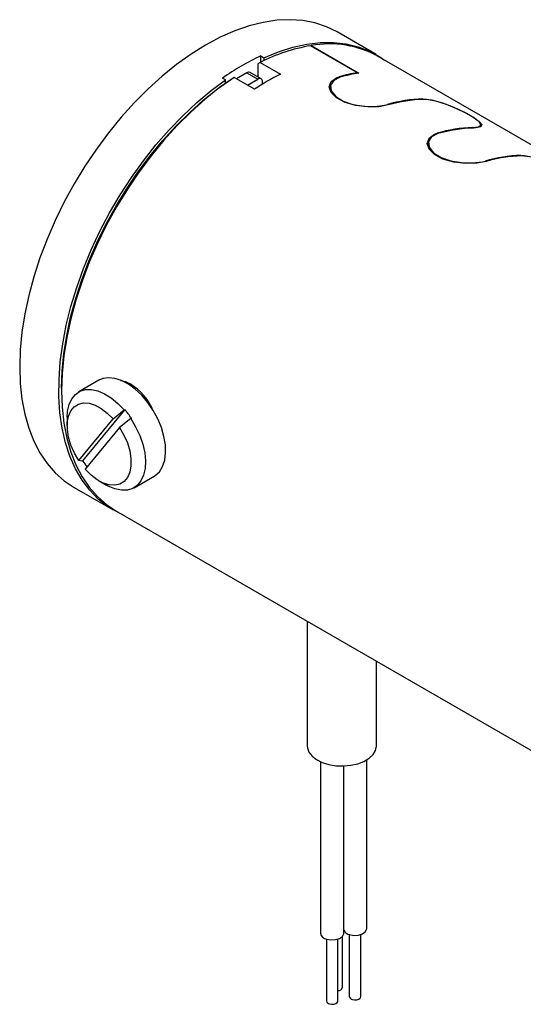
# Model space of a CAD drawing. Header units: inches. Extents: x 0 to 44, y 0 to 34.
# Tile 3 of 7: x 9.8 to 12, y 25.5 to 30. Entities that reach past the tile are written whole.
import ezdxf

# ---------------------------------------------------------------- set-up
doc = ezdxf.new("R2010")
doc.units = ezdxf.units.IN
doc.header["$LTSCALE"] = 4
doc.header["$MEASUREMENT"] = 0

msp = doc.modelspace()

# ---------------------------------------------------------------- linework, layer by layer
for p, q in [((11.3671, 29.8004), (11.1904, 29.9025)), ((11.0717, 29.8399), (11.0739, 29.8411)), ((11.0739, 29.8411), (11.2888, 29.7171)), ((11.2819, 29.7186), (11.0706, 29.8406)), ((10.8424, 29.7648), (10.8318, 29.7587)), ((10.8318, 29.7587), (10.8318, 29.7001)), ((10.8424, 29.7648), (10.9343, 29.7117)), ((10.8459, 29.7946), (10.8601, 29.7865)), ((10.8459, 29.7666), (10.8459, 29.7946)), ((10.8601, 29.7865), (10.8601, 29.7734)), ((13.7367, 28.4296), (11.3765, 29.7922)), ((10.7826, 29.7184), (10.736, 29.6915)), ((10.7826, 29.7184), (10.8321, 29.6898)), ((10.8471, 29.6913), (10.7976, 29.7199)), ((11.2819, 29.7186), (11.2812, 29.7159)), ((10.6868, 29.6865), (10.6727, 29.6946)), ((10.6868, 29.6721), (10.6868, 29.6865)), ((10.7151, 29.6913), (10.7257, 29.6975)), ((10.8176, 29.6444), (10.7257, 29.6975)), ((10.7855, 29.6629), (10.8321, 29.6898)), ((10.8533, 29.667), (10.8533, 29.6776)), ((11.1615, 29.6636), (11.1574, 29.6482)), ((11.2003, 29.7004), (11.1992, 29.696)), ((11.5774, 29.5979), (11.578, 29.6001)), ((11.6423, 29.4453), (11.6411, 29.4409)), ((11.8025, 29.4705), (11.8019, 29.4683)), ((11.8375, 29.4736), (11.8396, 29.4814)), ((11.6034, 29.4085), (11.5993, 29.3931)), ((12.0194, 29.3428), (12.0199, 29.3449)), ((10.1146, 28.3293), (10.0234, 28.2766)), ((9.9461, 28.2944), (9.9461, 28.2822)), ((10.2315, 28.1972), (10.0411, 27.9655)), ((10.1784, 28.1552), (10.2287, 28.1956)), ((10.2287, 28.1956), (10.2315, 28.1972)), ((9.9716, 28.1622), (9.9716, 28.1246)), ((10.0235, 27.9667), (10.1784, 28.1552)), ((10.2584, 28.1563), (10.2082, 28.116)), ((10.2612, 28.1579), (10.2584, 28.1563)), ((10.2082, 28.116), (10.0532, 27.9274)), ((10.0383, 27.9639), (10.0235, 27.9667)), ((10.0411, 27.9655), (10.0383, 27.9639)), ((10.2733, 27.8436), (10.3646, 27.8962)), ((10.003, 27.8456), (10.1797, 27.7436)), ((10.1158, 27.8748), (10.1483, 27.856)), ((10.1916, 27.7396), (12.2803, 26.5338)), ((11.0556, 27.2408), (11.0556, 26.6775)), ((11.3681, 26.6775), (11.3681, 27.0604)), ((11.1156, 26.6064), (11.1156, 25.832)), ((11.3241, 25.8524), (11.3241, 26.6148)), ((11.2206, 25.832), (11.2206, 26.5874)), ((11.1421, 25.8057), (11.1421, 25.5258)), ((11.1941, 25.5258), (11.1941, 25.8057)), ((11.2153, 25.5877), (11.2153, 25.8187)), ((11.2456, 25.8261), (11.2456, 25.5462)), ((11.2976, 25.5462), (11.2976, 25.8261))]:
    msp.add_line(p, q)
at = {"flags": 128}
for points in [[(11.1904, 29.9025), (11.142, 29.9262), (11.0902, 29.9434), (11.0354, 29.9541), (10.9779, 29.9581), (10.918, 29.9554), (10.8561, 29.946), (10.7927, 29.9301), (10.728, 29.9076), (10.6625, 29.8787), (10.5967, 29.8437), (10.5308, 29.8027), (10.4653, 29.7559), (10.4006, 29.7037), (10.3372, 29.6464), (10.2753, 29.5844), (10.2154, 29.5179), (10.1579, 29.4475), (10.1031, 29.3736), (10.0513, 29.2966), (10.0029, 29.2169), (9.9581, 29.1352), (9.9173, 29.0518), (9.8807, 28.9674), (9.8485, 28.8824), (9.8209, 28.7973), (9.7981, 28.7127), (9.7802, 28.6291), (9.7673, 28.547), (9.7596, 28.4669), (9.757, 28.3893)], [(10.8601, 29.7865), (10.9256, 29.8134), (10.9902, 29.8339), (11.0535, 29.8478), (11.1151, 29.855), (11.1745, 29.8554), (11.2314, 29.8491), (11.2854, 29.8361), (11.3363, 29.8165), (11.3837, 29.7903), (11.4044, 29.776)], [(10.2195, 27.7235), (10.2013, 27.732), (10.1546, 27.7594), (10.1118, 27.793), (10.0731, 27.8328), (10.0387, 27.8784), (10.009, 27.9295), (9.984, 27.986), (9.9639, 28.0472), (9.9488, 28.1131), (9.9389, 28.183), (9.9342, 28.2565), (9.9347, 28.3333), (9.9404, 28.4128), (9.9513, 28.4946), (9.9673, 28.5781), (9.9884, 28.6628), (10.0143, 28.7481), (10.0449, 28.8336), (10.0801, 28.9188), (10.1196, 29.003), (10.1632, 29.0858), (10.2106, 29.1666), (10.2614, 29.245), (10.3155, 29.3204), (10.3724, 29.3924), (10.4318, 29.4606), (10.4933, 29.5244), (10.5566, 29.5836), (10.6212, 29.6377), (10.6868, 29.6865)], [(10.7257, 29.6975), (10.6599, 29.6512), (10.5949, 29.5993), (10.5311, 29.5423), (10.4688, 29.4804), (10.4085, 29.4141), (10.3506, 29.3437), (10.2953, 29.2697), (10.2431, 29.1926), (10.1943, 29.1128), (10.1492, 29.0309), (10.108, 28.9473), (10.071, 28.8625), (10.0385, 28.7772), (10.0106, 28.6918), (9.9876, 28.6068), (9.9695, 28.5229), (9.9566, 28.4404), (9.9487, 28.36), (9.9461, 28.2822), (9.9487, 28.2073), (9.9566, 28.1359), (9.9695, 28.0685), (9.9876, 28.0054), (10.0106, 27.947), (10.0385, 27.8938), (10.071, 27.846), (10.108, 27.8039), (10.1492, 27.7679), (10.1916, 27.7396)], [(9.9461, 28.2944), (9.9487, 28.3713), (9.9564, 28.4506), (9.9692, 28.5319), (9.987, 28.6148), (10.0098, 28.6986), (10.0372, 28.7829), (10.0693, 28.8671), (10.1058, 28.9507), (10.1464, 29.0332), (10.1909, 29.1141), (10.239, 29.1928), (10.2905, 29.2689), (10.345, 29.342), (10.4022, 29.4114), (10.4616, 29.4769), (10.5231, 29.538), (10.586, 29.5944), (10.6502, 29.6455), (10.7151, 29.6913)], [(11.4213, 29.5729), (11.3789, 29.5652), (11.3285, 29.5639), (11.2753, 29.57), (11.2263, 29.5839), (11.1879, 29.6044), (11.1637, 29.6289), (11.1553, 29.6547), (11.1637, 29.6785), (11.1887, 29.6964), (11.2003, 29.7004)], [(11.2039, 29.6984), (11.175, 29.684), (11.1612, 29.6626), (11.1642, 29.6371), (11.1841, 29.6118), (11.2181, 29.5906), (11.2616, 29.5756), (11.3107, 29.5675), (11.3606, 29.5664), (11.4052, 29.5718), (11.4178, 29.5749)], [(11.578, 29.6001), (11.6185, 29.5958), (11.6667, 29.5827), (11.718, 29.5629), (11.7663, 29.54), (11.8056, 29.5179), (11.8322, 29.499), (11.8441, 29.4842), (11.8393, 29.474), (11.8171, 29.4689), (11.806, 29.4684)], [(11.8025, 29.4705), (11.8292, 29.4736), (11.8397, 29.4819), (11.8332, 29.4953), (11.8105, 29.5134), (11.7752, 29.5343), (11.7318, 29.5558), (11.6842, 29.5755), (11.6363, 29.5905), (11.5936, 29.5977), (11.5815, 29.598)], [(11.8633, 29.3177), (11.8209, 29.3101), (11.7704, 29.3088), (11.7172, 29.3149), (11.6682, 29.3288), (11.6298, 29.3492), (11.6056, 29.3737), (11.5972, 29.3996), (11.6057, 29.4234), (11.6307, 29.4413), (11.6423, 29.4453)], [(11.6458, 29.4433), (11.617, 29.4288), (11.6032, 29.4074), (11.6062, 29.382), (11.6261, 29.3567), (11.66, 29.3355), (11.7036, 29.3205), (11.7526, 29.3124), (11.8025, 29.3112), (11.8471, 29.3167), (11.8597, 29.3198)], [(12.0199, 29.3449), (12.0604, 29.3407), (12.1086, 29.3276), (12.1599, 29.3078), (12.2082, 29.2849), (12.2475, 29.2628), (12.2742, 29.2438), (12.2861, 29.229), (12.2812, 29.2189), (12.259, 29.2138), (12.248, 29.2133)], [(12.2444, 29.2153), (12.2711, 29.2185), (12.2817, 29.2268), (12.2752, 29.2402), (12.2524, 29.2583), (12.2171, 29.2792), (12.1738, 29.3007), (12.1262, 29.3204), (12.0783, 29.3353), (12.0356, 29.3426), (12.0235, 29.3429)], [(9.757, 28.3893), (9.7596, 28.3147), (9.7673, 28.2436), (9.7802, 28.1764), (9.7981, 28.1134), (9.8209, 28.0551), (9.8485, 28.0019), (9.8807, 27.9541), (9.9173, 27.912), (9.9581, 27.8757), (10.0029, 27.8457), (10.003, 27.8456)], [(10.3882, 27.9165), (10.4026, 27.9397), (10.412, 27.9681), (10.4161, 28.001), (10.4149, 28.0372), (10.4084, 28.0757), (10.3968, 28.1154), (10.3803, 28.155), (10.3596, 28.1933), (10.3353, 28.2292), (10.308, 28.2615), (10.2786, 28.2893), (10.2481, 28.3117), (10.2173, 28.3281), (10.1872, 28.338), (10.1587, 28.341), (10.1326, 28.337), (10.1146, 28.3293)], [(9.9716, 28.1622), (9.9733, 28.1895), (9.9801, 28.22), (9.992, 28.2456), (10.0085, 28.2657), (10.0292, 28.2797), (10.0535, 28.2871), (10.0806, 28.2878), (10.1097, 28.2816), (10.14, 28.2688), (10.1705, 28.2498), (10.2004, 28.2252), (10.2287, 28.1956)], [(10.2126, 28.3277), (10.2353, 28.3236), (10.2561, 28.3134)], [(10.0235, 27.9667), (10.0039, 28.0008), (9.9885, 28.0364), (9.9779, 28.0722), (9.9723, 28.1069), (9.9721, 28.1391), (9.9773, 28.1677), (9.9876, 28.1916), (10.0026, 28.2099), (10.0219, 28.222), (10.0446, 28.2273), (10.07, 28.2257), (10.0971, 28.2173), (10.1249, 28.2023), (10.1524, 28.1814), (10.1784, 28.1552)], [(10.2584, 28.1563), (10.2806, 28.1192), (10.2988, 28.0804), (10.3125, 28.041), (10.3214, 28.0021), (10.325, 27.965), (10.3234, 27.9307), (10.3166, 27.9002), (10.3047, 27.8746), (10.2882, 27.8545), (10.2675, 27.8405), (10.2432, 27.8331), (10.2161, 27.8324), (10.187, 27.8386), (10.1567, 27.8514), (10.1483, 27.856)], [(10.2082, 28.116), (10.2277, 28.0818), (10.2431, 28.0462), (10.2538, 28.0104), (10.2593, 27.9757), (10.2595, 27.9435), (10.2544, 27.9149), (10.2441, 27.891), (10.229, 27.8727), (10.2098, 27.8607), (10.187, 27.8553), (10.1616, 27.8569), (10.1345, 27.8654), (10.1067, 27.8803), (10.0793, 27.9013), (10.0532, 27.9274)], [(10.3646, 27.8962), (10.3693, 27.8992), (10.3882, 27.9165)], [(11.0556, 26.6775), (11.0563, 26.6687), (11.0632, 26.6496), (11.0771, 26.6318), (11.0973, 26.6162), (11.1228, 26.6034), (11.1525, 26.5941), (11.1849, 26.5887), (11.2187, 26.5874), (11.2521, 26.5903), (11.2836, 26.5974), (11.3117, 26.6081), (11.3352, 26.6222), (11.3529, 26.6388), (11.3641, 26.6572), (11.3681, 26.6766), (11.3681, 26.6775)], [(11.2465, 25.8258), (11.2661, 25.8223), (11.2865, 25.8233), (11.3046, 25.8288), (11.3177, 25.8379), (11.3238, 25.8492), (11.3241, 25.8524)], [(11.1431, 25.8054), (11.1626, 25.8019), (11.183, 25.803), (11.2012, 25.8085), (11.2143, 25.8175), (11.2204, 25.8288), (11.2206, 25.832)], [(11.2592, 25.533), (11.2689, 25.5313), (11.279, 25.5318), (11.288, 25.5345), (11.2945, 25.539), (11.2975, 25.5446), (11.2976, 25.5462)], [(11.1557, 25.5126), (11.1654, 25.5109), (11.1755, 25.5114), (11.1845, 25.5141), (11.191, 25.5186), (11.194, 25.5242), (11.1941, 25.5258)]]:
    msp.add_lwpolyline(points, dxfattribs=at)
for centre, radius, start, end in [((11.1564, 29.3914), 0.4572, 61.2288, 100.3962), ((11.2038, 29.0577), 0.7941, 99.6529, 117.0709), ((11.316, 28.7803), 1.1179, 114.8644, 125.1302), ((10.7914, 29.7061), 0.0151, 65.6929, 125.6176), ((11.4331, 28.713), 1.1164, 116.5382, 123.4564), ((11.3889, 29.0455), 0.6815, 99.0264, 106.058), ((11.3918, 29.0459), 0.6791, 98.7262, 106.0667), ((10.8404, 29.6796), 0.0131, 350.786, 129.2033), ((11.594, 28.975), 0.6253, 91.4706, 106.3733), ((11.5976, 28.973), 0.6253, 91.4706, 106.3733), ((11.8185, 28.8454), 0.6253, 91.4706, 106.3733), ((11.8221, 28.8434), 0.6253, 91.4706, 106.3733), ((12.036, 28.7199), 0.6253, 91.4706, 106.3733), ((12.0395, 28.7178), 0.6253, 91.4706, 106.3733), ((10.1232, 28.0947), 0.2559, 22.1994, 58.7232), ((9.9178, 27.9287), 0.4129, 33.7143, 40.552), ((10.3887, 28.1977), 0.4179, 213.7375, 218.488), ((11.2533, 25.8618), 0.0366, 207.0158, 259.397), ((11.1475, 25.8374), 0.0323, 189.5644, 262.123), ((11.196, 25.593), 0.02, 264.8049, 344.9192), ((11.2614, 25.5488), 0.016, 189.5644, 262.123), ((11.1579, 25.5285), 0.016, 189.5644, 262.123)]:
    msp.add_arc(centre, radius, start, end)

doc.saveas('drawing.dxf')
